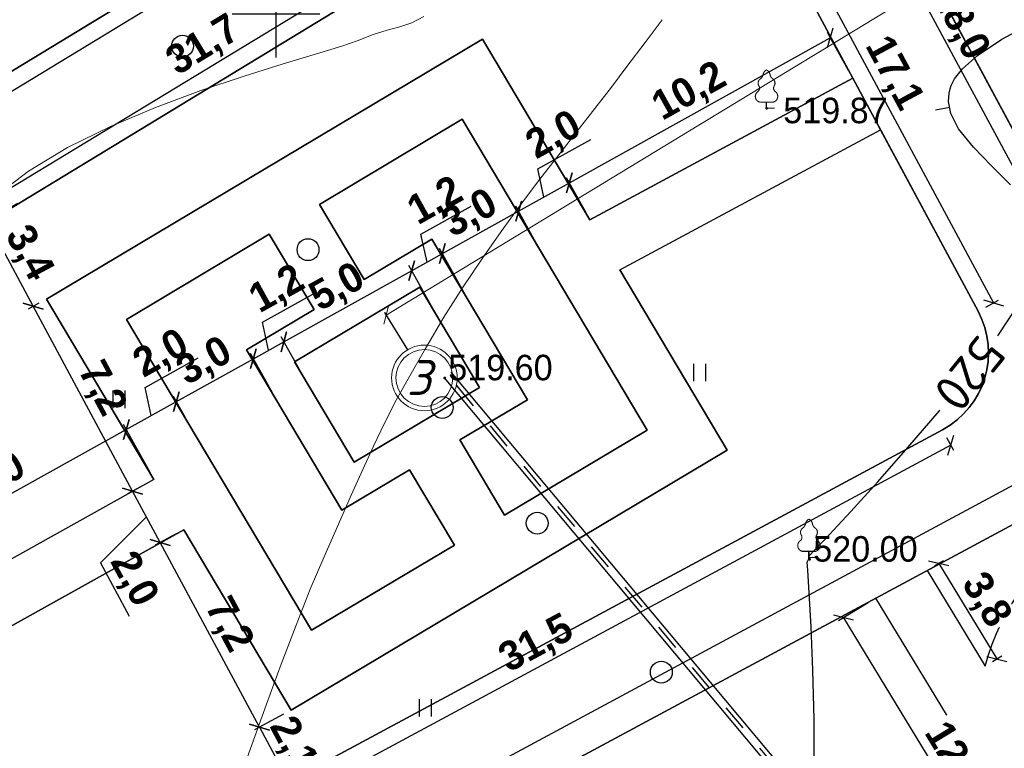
# Model space of a CAD drawing. Header units: millimetres. Extents: x 767170 to 66149698, y -983507 to 2493658.
# Tile 201 of 226: x 2808297 to 2842058, y -634917 to -609940. Entities that reach past the tile are written whole.
import ezdxf

# ---------------------------------------------------------------- set-up
doc = ezdxf.new("R2010")
doc.units = ezdxf.units.MM
doc.linetypes.add('Д_ТРОТ_ТРУБА', pattern=[3, 1.5, -1.5])
for name, color, linetype in [('(001) Сетка', 92, 'Continuous'), ('(004) Точки рельефа', 7, 'Continuous'), ('(022) Возд. Линии', 7, 'Continuous'), ('(028) Гидротехн.', 7, 'Continuous'), ('(031) Горизонтали', 42, 'Continuous'), ('(036) Растительность', 7, 'Continuous'), ('(038) Деревья', 7, 'Continuous'), ('C-TOPO-MAJR', 9, 'Continuous'), ('os', 3, 'Continuous'), ('YQ_DIM', 3, 'Continuous')]:
    doc.layers.add(name, color=color, linetype=linetype)
doc.layers.add('(032) Горизонтали утолщенные', color=32, linetype='Continuous', lineweight=30)
doc.layers.add('(042) Бергштрих', color=32, linetype='Continuous', lineweight=30)
doc.styles.add('BLACK', font='tahomabd.ttf')
doc.styles.add('D-431', font='txt')
doc.styles.add('FAYZXON', font='GOTHICB.TTF')
doc.styles.get("Standard").update_dxf_attribs({"font": 'isocpeui.ttf'})
doc.styles.add('СПДС', font='isocpeur.ttf')
doc.dimstyles.new('genplan dimension', dxfattribs={"dimtxt": 1100, "dimasz": 450, "dimexe": 450, "dimexo": 0, "dimgap": 80, "dimtad": 1, "dimlfac": 0.001, "dimtxsty": 'BLACK', "dimblk": 'OBLIQUE', "dimcen": 0, "dimclrd": 186, "dimclre": 186, "dimclrt": 186, "dimadec": 1, "dimazin": 0, "dimtfac": 1, "dimtmove": 0, "dimatfit": 3, "dimldrblk": 'OBLIQUE', "dimfxl": 1, "dimlwd": 9, "dimlwe": 9, "dimarcsym": 0})
doc.dimstyles.new('MAGENTA genplan dimension', dxfattribs={"dimtxt": 1000, "dimasz": 500, "dimexe": 200, "dimexo": 300, "dimgap": 100, "dimtad": 1, "dimdec": 1, "dimlfac": 0.001, "dimzin": 1, "dimtxsty": 'FAYZXON', "dimblk": 'OBLIQUE', "dimcen": 0, "dimclrd": 142, "dimclre": 142, "dimclrt": 6, "dimadec": 0, "dimazin": 0, "dimtfac": 1, "dimtdec": 1, "dimtmove": 0, "dimatfit": 3, "dimldrblk": 'OBLIQUE', "dimfxl": 1, "dimlwd": 30, "dimlwe": 30, "dimarcsym": 0})

# ---------------------------------------------------------------- blocks, each defined once
blk = doc.blocks.new('_Oblique')
at = {"color": 0, "linetype": 'ByBlock', "lineweight": -2}
blk.add_line((-0.5, -0.5), (0.5, 0.5), dxfattribs=at)
blk = doc.blocks.new('*D289')
at = {"color": 186, "lineweight": 9, "transparency": 16777216}
for p, q in [((2367181, -580804), (2302574, -620064)), ((2367127, -580716), (2367414, -581188)), ((2302521, -619977), (2302808, -620449))]:
    blk.add_line(p, q, dxfattribs=at)
for p, xscale, yscale, zscale, rotation in [((2367181, -580804), 449.9999999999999, 449.9999999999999, 449.9999999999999, 31.28656990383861), ((2302574, -620064), 450, 450, 450, 211.2865699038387)]:
    blk.add_blockref('_Oblique', p, dxfattribs=dict(at, xscale=xscale, yscale=yscale, zscale=zscale, rotation=rotation))
at = {"color": 186, "transparency": 16777216, "insert": (2334474, -599770), "char_height": 1100, "attachment_point": 5, "rotation": 31.2866, "style": 'BLACK'}
blk.add_mtext('75,6', dxfattribs=at)
blk = doc.blocks.new('d')
at = {"layer": '(038) Деревья'}
blk.add_ellipse((0, 0), major_axis=(0.265, 0.265), ratio=1, start_param=5.497787, end_param=11.780972, dxfattribs=at)
blk = doc.blocks.new('I04010')
for p, q in [((-0.412273, 0.007146), (-0.412273, 1.207146)), ((0.387727, 1.207146), (0.387727, 0.007146))]:
    blk.add_line(p, q)
blk = doc.blocks.new('Setka')
at = {"layer": '(001) Сетка'}
for p, q in [((0, 1.5), (0, -1.5)), ((-1.5, 0), (1.5, 0))]:
    blk.add_line(p, q, dxfattribs=at)
blk = doc.blocks.new('karagach-flat-79')
at = {"layer": '(038) Деревья', "const_width": 0.0375}
for points in [[(-0.208, 1.009, 0.430853), (-0.255, 0.753, 0.548276)], [(-0.208, 1.009, 0.181567), (-0.117, 1.159, 0.303004)], [(0, 1.312, 0.246034), (-0.117, 1.159, 0.489079)], [(0, 1.312, -0.246034), (0.117, 1.159, -0.489079)], [(0.208, 1.009, -0.181567), (0.117, 1.159, -0.303004)], [(0.208, 1.009, -0.430853), (0.255, 0.753, -0.548276)], [(-0.315, 0.559, 0.383603), (-0.255, 0.753, 0.352912)], [(0.315, 0.559, -0.383603), (0.255, 0.753, -0.352912)], [(-0.315, 0.559, 0.626949), (-0.218, 0.206, 0.702465)], [(0.315, 0.559, -0.626949), (0.218, 0.206, -0.702465)]]:
    blk.add_lwpolyline(points, format="xyb", dxfattribs=at)
for points in [[(0, 0.206), (-0.218, 0.206)], [(0, 0), (0, 0.206)], [(0, 0.206), (0.218, 0.206)], [(0, 0), (0.281, 0)]]:
    blk.add_lwpolyline(points, dxfattribs=at)
at = {"layer": '(038) Деревья'}
blk.add_lwpolyline([(0, 0), (0, 0.206)], dxfattribs=at)
blk = doc.blocks.new('karagach-flat-80')
at = {"layer": '(038) Деревья', "const_width": 0.0375}
for points in [[(-0.208, 1.009, 0.430853), (-0.255, 0.753, 0.548276)], [(-0.208, 1.009, 0.181567), (-0.117, 1.159, 0.303004)], [(0, 1.312, 0.246034), (-0.117, 1.159, 0.489079)], [(0, 1.312, -0.246034), (0.117, 1.159, -0.489079)], [(0.208, 1.009, -0.181567), (0.117, 1.159, -0.303004)], [(0.208, 1.009, -0.430853), (0.255, 0.753, -0.548276)], [(-0.315, 0.559, 0.383603), (-0.255, 0.753, 0.352912)], [(0.315, 0.559, -0.383603), (0.255, 0.753, -0.352912)], [(-0.315, 0.559, 0.626949), (-0.218, 0.206, 0.702465)], [(0.315, 0.559, -0.626949), (0.218, 0.206, -0.702465)]]:
    blk.add_lwpolyline(points, format="xyb", dxfattribs=at)
for points in [[(0, 0.206), (-0.218, 0.206)], [(0, 0), (0, 0.206)], [(0, 0.206), (0.218, 0.206)], [(0, 0), (0.281, 0)]]:
    blk.add_lwpolyline(points, dxfattribs=at)
at = {"layer": '(038) Деревья'}
blk.add_lwpolyline([(0, 0), (0, 0.206)], dxfattribs=at)
blk = doc.blocks.new('A$C05d28b1e')
at = {"layer": '(004) Точки рельефа', "color": 7, "linetype": 'ByBlock', "lineweight": -2}
for p in [(-98842, -15409), (-109881, -24655), (-97365, -30872)]:
    blk.add_point(p, dxfattribs=at)
at = {"layer": '(031) Горизонтали', "color": 42, "linetype": 'Continuous', "lineweight": 0, "ltscale": 600}
blk.add_lwpolyline([(-125059, -18264), (-124144, -17566), (-122814, -16761), (-121340, -16033), (-119794, -15382), (-118244, -14807), (-116760, -14309), (-115413, -13889), (-114270, -13546), (-113403, -13281), (-112881, -13094), (-112328, -12877), (-111848, -12735), (-111417, -12619), (-111009, -12479), (-110598, -12264)], dxfattribs=at)
at = {"layer": '(032) Горизонтали утолщенные', "color": 32, "linetype": 'Continuous', "lineweight": 30, "ltscale": 600}
for points in [[(-90915, -23211), (-90175, -22102)], [(-90479, -18038), (-91124, -17383), (-91751, -16748), (-92264, -16111), (-92525, -15587), (-92601, -15178), (-92583, -14895), (-92551, -14750), (-92512, -14633), (-92394, -14401), (-92124, -14056), (-91613, -13602), (-90773, -13046), (-89769, -12505)]]:
    blk.add_lwpolyline(points, dxfattribs=at)
at = {"layer": '(042) Бергштрих', "color": 32, "linetype": 'Continuous', "lineweight": 30, "ltscale": 600}
blk.add_line((-92563, -15382), (-93054, -15474), dxfattribs=at)
at = {"layer": '(001) Сетка', "xscale": 1000, "yscale": 1000, "zscale": 1000}
blk.add_blockref('Setka', (-115665, -12169), dxfattribs=at)
at = {"layer": '(022) Возд. Линии', "xscale": 1000, "yscale": 1000, "zscale": 1000}
for name, p in [('karagach-flat-80', (-98842, -15409)), ('karagach-flat-79', (-97388, -30807))]:
    blk.add_blockref(name, p, dxfattribs=at)
at = {"layer": '(036) Растительность', "linetype": 'Continuous', "xscale": 500, "yscale": 500, "zscale": 500}
for p in [(-101127, -24775), (-121037, -25693), (-110539, -36268)]:
    blk.add_blockref('I04010', p, dxfattribs=at)
at = {"layer": '(038) Деревья', "linetype": 'Continuous', "xscale": 1000, "yscale": 1000, "zscale": 1000}
for p in [(-118869, -13281), (-114564, -20257), (-109963, -25667), (-106705, -29634), (-102449, -34743)]:
    blk.add_blockref('d', p, dxfattribs=at)
at = {"layer": '(004) Точки рельефа', "linetype": 'ByBlock', "char_height": 875, "attachment_point": 4, "style": 'D-431'}
for s, insert in [('519.87', (-98269, -15492)), ('519.60', (-109756, -24305)), ('520.00', (-97240, -30522))]:
    blk.add_mtext(s, dxfattribs=dict(at, insert=insert))
at = {"layer": 'C-TOPO-MAJR', "color": 32, "linetype": 'Continuous', "lineweight": 30, "insert": (-91884, -24505), "char_height": 1250, "width": 2398.75, "attachment_point": 5, "rotation": 231.0073, "style": 'СПДС', "bg_fill": 3, "box_fill_scale": 1.254, "bg_fill_color": 256, "bg_fill_true_color": 13158600, "bg_fill_transparency": 0}
blk.add_mtext('520', dxfattribs=at)
at = {"layer": '(028) Гидротехн.', "color": 3, "linetype": 'Д_ТРОТ_ТРУБА', "ltscale": 600, "flags": 128}
blk.add_lwpolyline([(-81165, -58743), (-109766, -24559)], dxfattribs=at)
at = {"layer": '(028) Гидротехн.', "ltscale": 600}
for points in [[(-81050, -58646), (-109651, -24462)], [(-81280, -58839), (-109881, -24655)]]:
    blk.add_lwpolyline(points, dxfattribs=at)
at = {"layer": '(031) Горизонтали', "color": 42, "linetype": 'Continuous', "lineweight": 0, "ltscale": 600}
blk.add_lwpolyline([(-116977, -38568), (-116490, -37228), (-115988, -35844), (-115480, -34464), (-114977, -33134), (-114489, -31899), (-114023, -30806), (-113517, -29666), (-113080, -28677), (-112688, -27798), (-112317, -26989), (-111941, -26210), (-111537, -25420), (-111079, -24578), (-110542, -23644), (-109903, -22577), (-109263, -21561), (-108608, -20580), (-107943, -19634), (-107277, -18722), (-106615, -17845), (-105966, -17003), (-105335, -16196), (-104731, -15423), (-104159, -14685), (-103628, -13982), (-103007, -13152), (-102419, -12374)], dxfattribs=at)
at = {"layer": '(032) Горизонтали утолщенные', "color": 32, "linetype": 'Continuous', "lineweight": 30, "ltscale": 600}
blk.add_lwpolyline([(-97235, -39303), (-97208, -38200), (-97214, -36370), (-97255, -34669), (-97314, -33188), (-97376, -32017), (-97425, -31248), (-97445, -30971), (-97425, -30921), (-97396, -30857), (-97388, -30807), (-97376, -30753), (-97194, -30561), (-96694, -30032), (-95949, -29229), (-95025, -28213), (-93994, -27045), (-92924, -25789), (-92901, -25761)], dxfattribs=at)
blk = doc.blocks.new('*D1610')
at = {"layer": 'YQ_DIM', "color": 142, "lineweight": 30, "transparency": 16777216}
for p, q in [((2878953, -606218), (2816202, -639969)), ((2879369, -606991), (2878858, -606042)), ((2816618, -640742), (2816107, -639793))]:
    blk.add_line(p, q, dxfattribs=at)
at = {"layer": 'YQ_DIM', "color": 142, "lineweight": 30, "transparency": 16777216, "xscale": 500, "yscale": 500, "zscale": 500}
for p, rotation in [((2878953, -606218), 28.27377046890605), ((2816202, -639969), 208.273770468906)]:
    blk.add_blockref('_Oblique', p, dxfattribs=dict(at, rotation=rotation))
at = {"layer": 'YQ_DIM', "color": 6, "transparency": 16777216, "insert": (2847248, -622481), "char_height": 1000, "attachment_point": 5, "rotation": 28.2738, "style": 'FAYZXON'}
blk.add_mtext('71,3', dxfattribs=at)
blk = doc.blocks.new('*D1650')
at = {"layer": 'YQ_DIM', "color": 142, "lineweight": 30, "transparency": 16777216}
for p, q in [((2833318, -604721), (2833758, -604484)), ((2833582, -604579), (2841688, -619650)), ((2841424, -619792), (2841864, -619555))]:
    blk.add_line(p, q, dxfattribs=at)
at = {"layer": 'YQ_DIM', "color": 142, "lineweight": 30, "transparency": 16777216, "xscale": 500, "yscale": 500, "zscale": 500}
for p, rotation in [((2833582, -604579), 118.2737704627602), ((2841688, -619650), 298.2737704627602)]:
    blk.add_blockref('_Oblique', p, dxfattribs=dict(at, rotation=rotation))
at = {"layer": 'YQ_DIM', "color": 6, "transparency": 16777216, "insert": (2838236, -611791), "char_height": 1000, "attachment_point": 5, "rotation": 298.2738, "style": 'FAYZXON'}
blk.add_mtext('17,1', dxfattribs=at)
blk = doc.blocks.new('*D1652')
at = {"layer": 'YQ_DIM', "color": 142, "lineweight": 30, "transparency": 16777216}
for p, q in [((2801415, -619692), (2828542, -603208)), ((2828698, -603464), (2828438, -603037)), ((2801571, -619948), (2801311, -619521))]:
    blk.add_line(p, q, dxfattribs=at)
at = {"layer": 'YQ_DIM', "color": 142, "lineweight": 30, "transparency": 16777216, "xscale": 500, "yscale": 500, "zscale": 500}
for p, rotation in [((2828542, -603208), 31.28656990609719), ((2801415, -619692), 211.2865699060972)]:
    blk.add_blockref('_Oblique', p, dxfattribs=dict(at, rotation=rotation))
at = {"layer": 'YQ_DIM', "color": 6, "transparency": 16777216, "insert": (2814617, -610856), "char_height": 1000, "attachment_point": 5, "rotation": 31.2866, "style": 'FAYZXON'}
blk.add_mtext('31,7', dxfattribs=at)
blk = doc.blocks.new('*D1656')
at = {"layer": 'YQ_DIM', "color": 142, "lineweight": 30, "transparency": 16777216}
for p, q in [((2840223, -624526), (2812499, -639437)), ((2840080, -624261), (2840317, -624702)), ((2812357, -639172), (2812594, -639613))]:
    blk.add_line(p, q, dxfattribs=at)
at = {"layer": 'YQ_DIM', "color": 142, "lineweight": 30, "transparency": 16777216, "xscale": 500, "yscale": 500, "zscale": 500}
for p, rotation in [((2840223, -624526), 28.2737704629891), ((2812499, -639437), 208.2737704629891)]:
    blk.add_blockref('_Oblique', p, dxfattribs=dict(at, rotation=rotation))
at = {"layer": 'YQ_DIM', "color": 6, "transparency": 16777216, "insert": (2826032, -631369), "char_height": 1000, "attachment_point": 5, "rotation": 28.2738, "style": 'FAYZXON'}
blk.add_mtext('31,5', dxfattribs=at)
blk = doc.blocks.new('*D1569')
at = {"layer": 'YQ_DIM', "color": 142, "lineweight": 30, "transparency": 16777216}
for p, q in [((2838028, -593815), (2838288, -594242)), ((2838184, -594071), (2800289, -617100)), ((2800133, -616843), (2800393, -617271))]:
    blk.add_line(p, q, dxfattribs=at)
at = {"layer": 'YQ_DIM', "color": 142, "lineweight": 30, "transparency": 16777216, "xscale": 500, "yscale": 500, "zscale": 500}
for p, rotation in [((2838184, -594071), 31.28656990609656), ((2800289, -617100), 211.2865699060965)]:
    blk.add_blockref('_Oblique', p, dxfattribs=dict(at, rotation=rotation))
at = {"layer": 'YQ_DIM', "color": 6, "transparency": 16777216, "insert": (2818876, -604992), "char_height": 1000, "attachment_point": 5, "rotation": 31.2866, "style": 'FAYZXON'}
blk.add_mtext('44,3', dxfattribs=at)
blk = doc.blocks.new('*D1573')
at = {"layer": 'YQ_DIM', "color": 142, "lineweight": 30, "transparency": 16777216}
for p, q in [((2835895, -602335), (2835455, -602572)), ((2844154, -618323), (2835631, -602478)), ((2844418, -618181), (2843978, -618418))]:
    blk.add_line(p, q, dxfattribs=at)
at = {"layer": 'YQ_DIM', "color": 142, "lineweight": 30, "transparency": 16777216, "xscale": 500, "yscale": 500, "zscale": 500}
for p, rotation in [((2835631, -602478), 118.2737704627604), ((2844154, -618323), 298.2737704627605)]:
    blk.add_blockref('_Oblique', p, dxfattribs=dict(at, rotation=rotation))
at = {"layer": 'YQ_DIM', "color": 6, "transparency": 16777216, "insert": (2840505, -610071), "char_height": 1000, "attachment_point": 5, "rotation": 298.2738, "style": 'FAYZXON'}
blk.add_mtext('18,0', dxfattribs=at)
blk = doc.blocks.new('*D1736')
at = {"color": 142, "lineweight": 30, "transparency": 16777216}
for p, q in [((2812755, -625441), (2811851, -623815)), ((2803230, -628840), (2811948, -623990)), ((2804037, -630291), (2803132, -628665))]:
    blk.add_line(p, q, dxfattribs=at)
at = {"color": 142, "lineweight": 30, "transparency": 16777216, "xscale": 500, "yscale": 500, "zscale": 500}
for p, rotation in [((2811948, -623990), 29.08845513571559), ((2803230, -628840), 209.0884551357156)]:
    blk.add_blockref('_Oblique', p, dxfattribs=dict(at, rotation=rotation))
at = {"color": 6, "transparency": 16777216, "insert": (2807251, -625807), "char_height": 1000, "attachment_point": 5, "rotation": 29.0885, "style": 'FAYZXON'}
blk.add_mtext('10,0', dxfattribs=at)
blk = doc.blocks.new('*D1737')
at = {"color": 142, "lineweight": 30, "transparency": 16777216}
for p, q in [((2812597, -622547), (2814415, -621536)), ((2812809, -623511), (2812597, -622547)), ((2813967, -623567), (2813572, -622857)), ((2811948, -623990), (2813669, -623032)), ((2812755, -625441), (2811851, -623815))]:
    blk.add_line(p, q, dxfattribs=at)
at = {"color": 142, "lineweight": 30, "transparency": 16777216, "xscale": 500, "yscale": 500, "zscale": 500}
for p, rotation in [((2813669, -623032), 29.08845513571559), ((2811948, -623990), 209.0884551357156)]:
    blk.add_blockref('_Oblique', p, dxfattribs=dict(at, rotation=rotation))
at = {"color": 6, "transparency": 16777216, "insert": (2813168, -621434), "char_height": 1000, "attachment_point": 5, "rotation": 29.0885, "style": 'FAYZXON'}
blk.add_mtext('2,0', dxfattribs=at)
blk = doc.blocks.new('*D1738')
at = {"color": 142, "lineweight": 30, "transparency": 16777216}
for p, q in [((2816964, -622735), (2816214, -621388)), ((2813669, -623032), (2816311, -621562)), ((2813967, -623567), (2813572, -622857))]:
    blk.add_line(p, q, dxfattribs=at)
at = {"color": 142, "lineweight": 30, "transparency": 16777216, "xscale": 500, "yscale": 500, "zscale": 500}
for p, rotation in [((2816311, -621562), 29.08845513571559), ((2813669, -623032), 209.0884551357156)]:
    blk.add_blockref('_Oblique', p, dxfattribs=dict(at, rotation=rotation))
at = {"color": 6, "transparency": 16777216, "insert": (2814652, -621690), "char_height": 1000, "attachment_point": 5, "rotation": 29.0885, "style": 'FAYZXON'}
blk.add_mtext('3,0', dxfattribs=at)
blk = doc.blocks.new('*D1739')
at = {"color": 142, "lineweight": 30, "transparency": 16777216}
for p, q in [((2816621, -620308), (2818345, -619349)), ((2816833, -621272), (2816621, -620308)), ((2817897, -621957), (2817257, -620807)), ((2816311, -621562), (2817354, -620982)), ((2816964, -622735), (2816214, -621388))]:
    blk.add_line(p, q, dxfattribs=at)
at = {"color": 142, "lineweight": 30, "transparency": 16777216, "xscale": 500, "yscale": 500, "zscale": 500}
for p, rotation in [((2817354, -620982), 29.08845513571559), ((2816311, -621562), 209.0884551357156)]:
    blk.add_blockref('_Oblique', p, dxfattribs=dict(at, rotation=rotation))
at = {"color": 6, "transparency": 16777216, "insert": (2817145, -619221), "char_height": 1000, "attachment_point": 5, "rotation": 29.0885, "style": 'FAYZXON'}
blk.add_mtext('1,2', dxfattribs=at)
blk = doc.blocks.new('*D1740')
at = {"color": 142, "lineweight": 30, "transparency": 16777216}
for p, q in [((2822469, -619862), (2821638, -618370)), ((2817354, -620982), (2821736, -618544)), ((2817897, -621957), (2817257, -620807))]:
    blk.add_line(p, q, dxfattribs=at)
at = {"color": 142, "lineweight": 30, "transparency": 16777216, "xscale": 500, "yscale": 500, "zscale": 500}
for p, rotation in [((2821736, -618544), 29.08845513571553), ((2817354, -620982), 209.0884551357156)]:
    blk.add_blockref('_Oblique', p, dxfattribs=dict(at, rotation=rotation))
at = {"color": 6, "transparency": 16777216, "insert": (2819207, -619156), "char_height": 1000, "attachment_point": 5, "rotation": 29.0885, "style": 'FAYZXON'}
blk.add_mtext('5,0', dxfattribs=at)
blk = doc.blocks.new('*D1741')
at = {"color": 142, "lineweight": 30, "transparency": 16777216}
for p, q in [((2822052, -617287), (2823776, -616328)), ((2822263, -618251), (2822052, -617287)), ((2823644, -619490), (2822694, -617783)), ((2821736, -618544), (2822791, -617957)), ((2822469, -619862), (2821638, -618370))]:
    blk.add_line(p, q, dxfattribs=at)
at = {"color": 142, "lineweight": 30, "transparency": 16777216, "xscale": 500, "yscale": 500, "zscale": 500}
for p, rotation in [((2822791, -617957), 29.08845513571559), ((2821736, -618544), 209.0884551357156)]:
    blk.add_blockref('_Oblique', p, dxfattribs=dict(at, rotation=rotation))
at = {"color": 6, "transparency": 16777216, "insert": (2822576, -616200), "char_height": 1000, "attachment_point": 5, "rotation": 29.0885, "style": 'FAYZXON'}
blk.add_mtext('1,2', dxfattribs=at)
blk = doc.blocks.new('*D1742')
at = {"color": 142, "lineweight": 30, "transparency": 16777216}
for p, q in [((2826007, -617596), (2825304, -616331)), ((2822791, -617957), (2825401, -616505)), ((2823644, -619490), (2822694, -617783))]:
    blk.add_line(p, q, dxfattribs=at)
at = {"color": 142, "lineweight": 30, "transparency": 16777216, "xscale": 500, "yscale": 500, "zscale": 500}
for p, rotation in [((2825401, -616505), 29.08845513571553), ((2822791, -617957), 209.0884551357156)]:
    blk.add_blockref('_Oblique', p, dxfattribs=dict(at, rotation=rotation))
at = {"color": 6, "transparency": 16777216, "insert": (2823758, -616624), "char_height": 1000, "attachment_point": 5, "rotation": 29.0885, "style": 'FAYZXON'}
blk.add_mtext('3,0', dxfattribs=at)
blk = doc.blocks.new('*D1743')
at = {"color": 142, "lineweight": 30, "transparency": 16777216}
for p, q in [((2826062, -615056), (2827880, -614045)), ((2826274, -616020), (2826062, -615056)), ((2827704, -616535), (2827049, -615359)), ((2825401, -616505), (2827147, -615534)), ((2826007, -617596), (2825304, -616331))]:
    blk.add_line(p, q, dxfattribs=at)
at = {"color": 142, "lineweight": 30, "transparency": 16777216, "xscale": 500, "yscale": 500, "zscale": 500}
for p, rotation in [((2827147, -615534), 29.08845513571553), ((2825401, -616505), 209.0884551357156)]:
    blk.add_blockref('_Oblique', p, dxfattribs=dict(at, rotation=rotation))
at = {"color": 6, "transparency": 16777216, "insert": (2826633, -613943), "char_height": 1000, "attachment_point": 5, "rotation": 29.0885, "style": 'FAYZXON'}
blk.add_mtext('2,0', dxfattribs=at)
blk = doc.blocks.new('*D1744')
at = {"color": 142, "lineweight": 30, "transparency": 16777216}
for p, q in [((2836719, -611686), (2835994, -610383)), ((2827147, -615534), (2836091, -610558)), ((2827704, -616535), (2827049, -615359))]:
    blk.add_line(p, q, dxfattribs=at)
at = {"color": 142, "lineweight": 30, "transparency": 16777216, "xscale": 500, "yscale": 500, "zscale": 500}
for p, rotation in [((2836091, -610558), 29.08845513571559), ((2827147, -615534), 209.0884551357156)]:
    blk.add_blockref('_Oblique', p, dxfattribs=dict(at, rotation=rotation))
at = {"color": 6, "transparency": 16777216, "insert": (2831281, -612439), "char_height": 1000, "attachment_point": 5, "rotation": 29.0885, "style": 'FAYZXON'}
blk.add_mtext('10,2', dxfattribs=at)
blk = doc.blocks.new('*D1745')
at = {"color": 142, "lineweight": 30, "transparency": 16777216}
for p, q in [((2817346, -633749), (2816344, -634288)), ((2816520, -634193), (2817521, -636054)), ((2818347, -635610), (2817345, -636149))]:
    blk.add_line(p, q, dxfattribs=at)
at = {"color": 142, "lineweight": 30, "transparency": 16777216, "xscale": 500, "yscale": 500, "zscale": 500}
for p, rotation in [((2816520, -634193), 118.2737704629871), ((2817521, -636054), 298.2737704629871)]:
    blk.add_blockref('_Oblique', p, dxfattribs=dict(at, rotation=rotation))
at = {"color": 6, "transparency": 16777216, "insert": (2817633, -634794), "char_height": 1000, "attachment_point": 5, "rotation": 298.2738, "style": 'FAYZXON'}
blk.add_mtext('2,1', dxfattribs=at)
blk = doc.blocks.new('*D1746')
at = {"color": 142, "lineweight": 30, "transparency": 16777216}
for p, q in [((2813661, -627564), (2812937, -627953)), ((2816520, -634193), (2813113, -627859)), ((2817346, -633749), (2816344, -634288))]:
    blk.add_line(p, q, dxfattribs=at)
at = {"color": 142, "lineweight": 30, "transparency": 16777216, "xscale": 500, "yscale": 500, "zscale": 500}
for p, rotation in [((2813113, -627859), 118.2737704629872), ((2816520, -634193), 298.2737704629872)]:
    blk.add_blockref('_Oblique', p, dxfattribs=dict(at, rotation=rotation))
at = {"color": 6, "transparency": 16777216, "insert": (2815429, -630697), "char_height": 1000, "attachment_point": 5, "rotation": 298.2738, "style": 'FAYZXON'}
blk.add_mtext('7,2', dxfattribs=at)
blk = doc.blocks.new('*D1747')
at = {"color": 142, "lineweight": 30, "transparency": 16777216}
for p, q in [((2812637, -625845), (2811990, -626193)), ((2813113, -627859), (2812166, -626098)), ((2812640, -626979), (2811063, -628554)), ((2813661, -627564), (2812937, -627953)), ((2811063, -628554), (2812048, -630386))]:
    blk.add_line(p, q, dxfattribs=at)
at = {"color": 142, "lineweight": 30, "transparency": 16777216, "xscale": 500, "yscale": 500, "zscale": 500}
for p, rotation in [((2812166, -626098), 118.2737704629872), ((2813113, -627859), 298.2737704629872)]:
    blk.add_blockref('_Oblique', p, dxfattribs=dict(at, rotation=rotation))
at = {"color": 6, "transparency": 16777216, "insert": (2812168, -629141), "char_height": 1000, "attachment_point": 5, "rotation": 298.2738, "style": 'FAYZXON'}
blk.add_mtext('2,0', dxfattribs=at)
blk = doc.blocks.new('*D1748')
at = {"color": 142, "lineweight": 30, "transparency": 16777216}
for p, q in [((2808952, -619660), (2808583, -619858)), ((2812166, -626098), (2808759, -619764)), ((2812637, -625845), (2811990, -626193))]:
    blk.add_line(p, q, dxfattribs=at)
at = {"color": 142, "lineweight": 30, "transparency": 16777216, "xscale": 500, "yscale": 500, "zscale": 500}
for p, rotation in [((2808759, -619764), 118.2737704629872), ((2812166, -626098), 298.2737704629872)]:
    blk.add_blockref('_Oblique', p, dxfattribs=dict(at, rotation=rotation))
at = {"color": 6, "transparency": 16777216, "insert": (2811075, -622602), "char_height": 1000, "attachment_point": 5, "rotation": 298.2738, "style": 'FAYZXON'}
blk.add_mtext('7,2', dxfattribs=at)
blk = doc.blocks.new('*D1749')
at = {"color": 142, "lineweight": 30, "transparency": 16777216}
for p, q in [((2808225, -616238), (2806992, -616900)), ((2808759, -619764), (2807168, -616806)), ((2808952, -619660), (2808583, -619858))]:
    blk.add_line(p, q, dxfattribs=at)
at = {"color": 142, "lineweight": 30, "transparency": 16777216, "xscale": 500, "yscale": 500, "zscale": 500}
for p, rotation in [((2807168, -616806), 118.2737704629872), ((2808759, -619764), 298.2737704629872)]:
    blk.add_blockref('_Oblique', p, dxfattribs=dict(at, rotation=rotation))
at = {"color": 6, "transparency": 16777216, "insert": (2808576, -617955), "char_height": 1000, "attachment_point": 5, "rotation": 298.2738, "style": 'FAYZXON'}
blk.add_mtext('3,4', dxfattribs=at)
blk = doc.blocks.new('*D1798')
at = {"color": 142, "lineweight": 30, "transparency": 16777216}
for p, q in [((2795175, -614380), (2811409, -604970)), ((2811518, -605158), (2811308, -604797)), ((2795284, -614569), (2795074, -614207))]:
    blk.add_line(p, q, dxfattribs=at)
at = {"color": 142, "lineweight": 30, "transparency": 16777216, "xscale": 500, "yscale": 500, "zscale": 500}
for p, rotation in [((2811409, -604970), 30.09939656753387), ((2795175, -614380), 210.0993965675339)]:
    blk.add_blockref('_Oblique', p, dxfattribs=dict(at, rotation=rotation))
at = {"color": 6, "transparency": 16777216, "insert": (2802943, -609074), "char_height": 1000, "attachment_point": 5, "rotation": 30.0994, "style": 'FAYZXON'}
blk.add_mtext('18,8', dxfattribs=at)
blk = doc.blocks.new('*D1840')
at = {"color": 142, "lineweight": 30, "transparency": 16777216}
for p, q in [((2837391, -629927), (2836373, -630546)), ((2836544, -630442), (2842878, -640865)), ((2843725, -640350), (2842707, -640969))]:
    blk.add_line(p, q, dxfattribs=at)
at = {"color": 142, "lineweight": 30, "transparency": 16777216, "xscale": 500, "yscale": 500, "zscale": 500}
for p, rotation in [((2836544, -630442), 121.2865699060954), ((2842878, -640865), 301.2865699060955)]:
    blk.add_blockref('_Oblique', p, dxfattribs=dict(at, rotation=rotation))
at = {"color": 6, "transparency": 16777216, "insert": (2840305, -635292), "char_height": 1000, "attachment_point": 5, "rotation": 301.2866, "style": 'FAYZXON', "bg_fill": 3, "box_fill_scale": 1.1, "bg_fill_color": 256, "bg_fill_true_color": 13158600, "bg_fill_transparency": 0}
blk.add_mtext('12,2', dxfattribs=at)
blk = doc.blocks.new('*D1885')
at = {"color": 142, "lineweight": 30, "transparency": 16777216}
for p, q in [((2839668, -628667), (2839979, -628478)), ((2839808, -628581), (2841797, -631854)), ((2841656, -631940), (2841968, -631750))]:
    blk.add_line(p, q, dxfattribs=at)
at = {"color": 142, "lineweight": 30, "transparency": 16777216, "xscale": 500, "yscale": 500, "zscale": 500}
for p, rotation in [((2839808, -628581), 121.2865699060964), ((2841797, -631854), 301.2865699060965)]:
    blk.add_blockref('_Oblique', p, dxfattribs=dict(at, rotation=rotation))
at = {"color": 6, "transparency": 16777216, "insert": (2841397, -629857), "char_height": 1000, "attachment_point": 5, "rotation": 301.2866, "style": 'FAYZXON', "bg_fill": 3, "box_fill_scale": 1.1, "bg_fill_color": 256, "bg_fill_true_color": 13158600, "bg_fill_transparency": 0}
blk.add_mtext('3,8', dxfattribs=at)
blk = doc.blocks.new('A$C2cdd6916')
at = {"layer": 'os', "color": 0}
blk.add_line((-8721.276, -58436.102), (-7942.297, -59717.973), dxfattribs=at)
at = {"layer": 'os', "color": 0, "lineweight": 0}
for radius in [1125, 975]:
    blk.add_circle((-7358.064, -60679.376), radius, dxfattribs=at)
at = {"ltscale": 50}
blk.add_text('3', height=1200, dxfattribs=at).set_placement((-7962.419, -61265.833))
dim = blk.add_linear_dim(base=(-8668.047, -58523.693), p1=(55885.016, -19175.6), p2=(-8721.276, -58436.102), angle=31.2865699, dimstyle='genplan dimension')
dim.commit()
dim.dimension.update_dxf_attribs({"geometry": '*D289', "text_midpoint": (23231.582, -38229.423), "insert": (-2311242.442, 561540.579)})

msp = doc.modelspace()

# ---------------------------------------------------------------- block references
msp.add_blockref('A$C2cdd6916', (2829531.98, -561540.58, -3656))

# ---------------------------------------------------------------- next in the draw order: block references
at = {"color": 5, "lineweight": 50}
msp.add_blockref('A$C05d28b1e', (2932748.06, -597565.05), dxfattribs=at)

# ---------------------------------------------------------------- next in the draw order: linework, layer by layer
at = {"lineweight": 30}
for points in [[(2828267.55, -695782.66), (2812318.03, -656657.79, -0.16168228), (2812192.38, -654771.21), (2815276.99, -642893.81, -0.20876473), (2816759.61, -641005.82), (2879510.67, -607254.91, 0.14199501), (2883088.46, -603746.72), (2885410.25, -599626.12, -0.1300409), (2886480.43, -598526.33), (2897126.81, -592138.52, 0.40867475), (2899594.97, -582648.98), (2890723.46, -567207.27), (2861792.88, -516850.78, -0.41421356), (2862899.68, -512755.05), (2867083.12, -510351.6), (2865047.42, -506908), (2860444.37, -509552.52, -0.32105605), (2856969.11, -509204.36, 0.32190714), (2848841.45, -508402.75), (2761750.14, -558796.11)], [(2904514.89, -601756.12), (2904065.99, -602090.21, 0.41637355), (2895598.03, -599555.56, -0.56397378), (2898527.32, -601326.55, -1), (2894527.32, -601326.55, -0.27728498), (2895588.12, -599560.79, 0.44903213), (2893352.12, -608706.95), (2896314.32, -610329.61), (2896409.34, -614560.59), (2894990.36, -615422.89, -0.57112991), (2882432.34, -624242.63, -0.59870184), (2862590.07, -640463.75, -0.59026657), (2849543.77, -645391.93), (2846834.45, -647038.35), (2843122.8, -645005.15), (2843027.78, -640774.17), (2843981.51, -640194.6), (2837647.37, -629771.26)], [(2841159.4, -619934.02, -0.41421356), (2839938.37, -623997.16)], [(2841159.4, -619934.02, -0.41421356), (2839938.37, -623997.16)], [(2839411.2, -628822.57), (2841400.06, -632095.41, -0.40071786), (2850800.45, -626382.91), (2849112.24, -623604.83)]]:
    msp.add_lwpolyline(points, format="xyb", dxfattribs=at)
for points in [[(2883781.47, -563153.68, -0.41308244), (2882684.71, -567243.61), (2854161.64, -583777.46), (2857816.03, -589791.04), (2856690.95, -590430.89), (2865866.46, -606564.75, -0.4211503), (2864679.74, -610689.91), (2848745.31, -619260.31, -0.41421356), (2844682.17, -618039.28), (2836159.36, -602193.32, -0.40491155), (2837296.93, -598176.79), (2839797.86, -596727.09), (2837872.49, -593558.75), (2813410.69, -608423.9), (2799977.64, -616587.01, -0.42549526), (2795798.07, -615481.75), (2784604.8, -595361.87, -0.40656026)], [(2804182.85, -630553.37), (2800663.25, -624226.89, -0.40302103), (2801726.9, -620204.67), (2828853.32, -603720.26, -0.42969994), (2833053.35, -604862.94), (2836864.43, -611948.65)], [(2804182.85, -630553.37), (2800663.25, -624226.89, -0.40302103), (2801726.9, -620204.67), (2828853.32, -603720.26, -0.42970006), (2833053.35, -604862.94), (2836864.43, -611948.65)], [(2836864.43, -611948.65), (2833053.35, -604862.94, 0.42970006), (2828853.32, -603720.26), (2801726.9, -620204.67, 0.40302103), (2800663.25, -624226.89), (2804182.85, -630553.37)], [(2804182.85, -630553.37), (2800663.25, -624226.89, -0.40302103), (2801726.9, -620204.67), (2828853.32, -603720.26, -0.42970006), (2833053.35, -604862.94), (2836864.43, -611948.65)], [(2804182.85, -630553.37), (2800663.25, -624226.89, -0.40302103), (2801726.9, -620204.67), (2828853.32, -603720.26, -0.42970006), (2833053.35, -604862.94), (2836864.43, -611948.65)], [(2804182.85, -630553.37), (2800663.25, -624226.89, -0.40302103), (2801726.9, -620204.67), (2828853.32, -603720.26, -0.42970006), (2833053.35, -604862.94), (2836864.43, -611948.65)], [(2836864.43, -611948.65), (2833053.35, -604862.94, 0.42970006), (2828853.32, -603720.26), (2801726.9, -620204.67, 0.40302103), (2800663.25, -624226.89), (2804182.85, -630553.37)], [(2836864.43, -611948.65), (2833053.35, -604862.94, 0.42970006), (2828853.32, -603720.26), (2801726.9, -620204.67, 0.40302103), (2800663.25, -624226.89), (2804182.85, -630553.37)], [(2837811.8, -613710.03), (2841159.4, -619934.02, -0.41421356), (2839938.37, -623997.16), (2812215.1, -638908.24, -0.41005504), (2808172.43, -637724.63), (2805155.17, -632301.11)], [(2837811.8, -613710.03), (2841159.4, -619934.02, -0.41421356), (2839938.37, -623997.16), (2812215.1, -638908.24, -0.41005504), (2808172.43, -637724.63), (2805155.17, -632301.11)], [(2805155.17, -632301.11), (2808172.43, -637724.63, 0.41005504), (2812215.1, -638908.24), (2839938.37, -623997.16, 0.41421356), (2841159.4, -619934.02), (2837811.8, -613710.03)], [(2837811.8, -613710.03), (2841159.4, -619934.02, -0.41421356), (2839938.37, -623997.16), (2812215.1, -638908.24, -0.41005504), (2808172.43, -637724.63), (2805155.17, -632301.11)], [(2837811.8, -613710.03), (2841159.4, -619934.02, -0.41421356), (2839938.37, -623997.16), (2812215.1, -638908.24, -0.41005504), (2808172.43, -637724.63), (2805155.17, -632301.11)], [(2837811.8, -613710.03), (2841159.4, -619934.02, -0.41421356), (2839938.37, -623997.16), (2812215.1, -638908.24, -0.41005504), (2808172.43, -637724.63), (2805155.17, -632301.11)], [(2805155.17, -632301.11), (2808172.43, -637724.63, 0.41005504), (2812215.1, -638908.24), (2839938.37, -623997.16, 0.41421356), (2841159.4, -619934.02), (2837811.8, -613710.03)], [(2805155.17, -632301.11), (2808172.43, -637724.63, 0.41005504), (2812215.1, -638908.24), (2839938.37, -623997.16, 0.41421356), (2841159.4, -619934.02), (2837811.8, -613710.03)], [(2841159.4, -619934.02, -0.41421356), (2839938.37, -623997.16)]]:
    msp.add_lwpolyline(points, format="xyb")
for points in [[(2813410.69, -608423.9), (2811002.96, -604270.26), (2809998.72, -604880.53), (2804909.39, -596505.64), (2805956.14, -595869.54), (2800240.47, -586200.87, 0.39307267), (2796322.96, -585040.94), (2785699.76, -591320.89, 0.40656026), (2784604.8, -595361.87), (2795798.07, -615481.75, 0.42549538), (2799977.64, -616587.01)], [(2852578.67, -589318.5), (2852085.72, -589604.24), (2854162.09, -593021.06), (2846129.03, -597902.66), (2843951.5, -594319.37), (2837296.93, -598176.79, 0.40491155), (2836159.36, -602193.32), (2844682.17, -618039.28, 0.41421356), (2848745.31, -619260.31), (2864679.74, -610689.91, 0.4211503), (2865866.46, -606564.75), (2856690.95, -590430.89, 0.41662845)], [(2801726.9, -620204.67), (2828853.32, -603720.26, -0.42969994), (2833053.35, -604862.94), (2836864.43, -611948.65), (2827849.42, -616797.41), (2824164.99, -610612.66), (2809216.51, -619517.89), (2812901.22, -625703.09), (2804182.85, -630553.37), (2800663.25, -624226.89, -0.40302103)], [(2850871.98, -606015.12, -0.27569669), (2847706.8, -605104.56), (2840063.23, -609451.55), (2844682.17, -618039.28, 0.41421356), (2848745.31, -619260.31), (2855920.32, -615401.2)], [(2850871.98, -606015.12, -0.27569669), (2847706.8, -605104.56), (2840063.23, -609451.55), (2844682.17, -618039.28, 0.41421356), (2848745.31, -619260.31), (2855920.32, -615401.2)], [(2839938.37, -623997.16), (2812215.1, -638908.24, -0.41005504), (2808172.43, -637724.63), (2805155.17, -632301.11), (2813925.25, -627422.06), (2817609.96, -633607.26), (2832558.43, -624702.02), (2828873.99, -618517.27), (2837811.8, -613710.03), (2841159.4, -619934.02, -0.41421356)]]:
    msp.add_lwpolyline(points, format="xyb", close=True)
for points in [[(2836159.36, -602193.32), (2844682.17, -618039.28)], [(2801726.9, -620204.67), (2828853.32, -603720.26)], [(2810360.19, -610277.66), (2819040.28, -605002.86)], [(2833053.35, -604862.94), (2836864.43, -611948.65)], [(2816759.61, -641005.82), (2879510.67, -607254.91)], [(2799977.64, -616587.01), (2813410.69, -608423.9)], [(2812901.22, -625703.09), (2809216.51, -619517.89), (2824164.99, -610612.66), (2827849.42, -616797.41)], [(2827849.42, -616797.41), (2836864.43, -611948.65)], [(2818573.45, -616271.7), (2823470.36, -613354.46), (2829816.62, -624007.4), (2824919.71, -626924.63)], [(2828873.99, -618517.27), (2837811.8, -613710.03)], [(2837811.8, -613710.03), (2841159.4, -619934.02)], [(2818573.45, -616271.7), (2820108.83, -618849.02)], [(2823201.49, -627948.22), (2818304.58, -630865.45), (2811958.32, -620212.52), (2816855.23, -617295.29)], [(2816855.23, -617295.29), (2818390.62, -619872.61)], [(2820108.83, -618849.02), (2822428.42, -617467.17), (2825703.91, -622965.46), (2823384.32, -624347.31)], [(2828873.99, -618517.27), (2832558.43, -624702.02), (2817609.96, -633607.26), (2813925.25, -627422.06)], [(2821666.11, -625370.9), (2819346.52, -626752.74), (2816071.03, -621254.45), (2818390.62, -619872.61)], [(2839938.37, -623997.16), (2812215.1, -638908.24)], [(2823384.32, -624347.31), (2824919.71, -626924.63)], [(2821666.11, -625370.9), (2823201.49, -627948.22)], [(2812901.22, -625703.09), (2804182.85, -630553.37)], [(2813925.25, -627422.06), (2805155.17, -632301.11)]]:
    msp.add_lwpolyline(points)
for points in [[(2844682.17, -618039.28), (2836159.36, -602193.32)], [(2801726.9, -620204.67), (2828853.32, -603720.26)], [(2801726.9, -620204.67), (2828853.32, -603720.26)], [(2833053.35, -604862.94), (2841159.4, -619934.02)], [(2833053.35, -604862.94), (2836864.43, -611948.65)], [(2816759.61, -641005.82), (2879510.67, -607254.91)], [(2879510.67, -607254.91), (2816759.61, -641005.82)], [(2813410.69, -608423.9), (2799977.64, -616587.01)], [(2799977.64, -616587.01), (2813410.69, -608423.9)], [(2840063.23, -609451.55), (2844682.17, -618039.28)], [(2824164.99, -610612.66), (2809216.51, -619517.89)], [(2827849.42, -616797.41), (2824164.99, -610612.66)], [(2836864.43, -611948.65), (2827849.42, -616797.41)], [(2823470.36, -613354.46), (2818573.45, -616271.7)], [(2829816.62, -624007.4), (2823470.36, -613354.46)], [(2828873.99, -618517.27), (2837811.8, -613710.03)], [(2837811.8, -613710.03), (2841159.4, -619934.02)], [(2818573.45, -616271.7), (2820108.83, -618849.02)], [(2816855.23, -617295.29), (2811958.32, -620212.52)], [(2818390.62, -619872.61), (2816855.23, -617295.29)], [(2820108.83, -618849.02), (2822428.42, -617467.17)], [(2822428.42, -617467.17), (2825703.91, -622965.46)], [(2832558.43, -624702.02), (2828873.99, -618517.27)], [(2809216.51, -619517.89), (2812901.22, -625703.09)], [(2816071.03, -621254.45), (2818390.62, -619872.61)], [(2811958.32, -620212.52), (2818304.58, -630865.45)], [(2819346.52, -626752.74), (2816071.03, -621254.45)], [(2825703.91, -622965.46), (2823384.32, -624347.31)], [(2839938.37, -623997.16), (2812215.1, -638908.24)], [(2839938.37, -623997.16), (2812215.1, -638908.24)], [(2824919.71, -626924.63), (2829816.62, -624007.4)], [(2823384.32, -624347.31), (2824919.71, -626924.63)], [(2817609.96, -633607.26), (2832558.43, -624702.02)], [(2821666.11, -625370.9), (2819346.52, -626752.74)], [(2823201.49, -627948.22), (2821666.11, -625370.9)], [(2812901.22, -625703.09), (2804182.85, -630553.37)], [(2805155.17, -632301.11), (2813925.25, -627422.06)], [(2813925.25, -627422.06), (2817609.96, -633607.26)], [(2818304.58, -630865.45), (2823201.49, -627948.22)]]:
    msp.add_lwpolyline(points, dxfattribs=at)
for points in [[(2832558.43, -624702.02), (2828873.99, -618517.27), (2837811.8, -613710.03), (2836864.43, -611948.65), (2827849.42, -616797.41), (2824164.99, -610612.66), (2809216.51, -619517.89), (2812901.22, -625703.09), (2804182.85, -630553.37), (2805155.17, -632301.11), (2813925.25, -627422.06), (2817609.96, -633607.26)], [(2820108.83, -618849.02), (2818573.45, -616271.7), (2823470.36, -613354.46), (2829816.62, -624007.4), (2824919.71, -626924.63), (2823384.32, -624347.31), (2825703.91, -622965.46), (2822428.42, -617467.17)], [(2823470.36, -613354.46), (2818573.45, -616271.7), (2820108.83, -618849.02), (2822428.42, -617467.17), (2825703.91, -622965.46), (2823384.32, -624347.31), (2824919.71, -626924.63), (2829816.62, -624007.4)], [(2811958.32, -620212.52), (2816855.23, -617295.29), (2818390.62, -619872.61), (2816071.03, -621254.45), (2819346.52, -626752.74), (2821666.11, -625370.9), (2823201.49, -627948.22), (2818304.58, -630865.45)], [(2821666.11, -625370.9), (2819346.52, -626752.74), (2816071.03, -621254.45), (2818390.62, -619872.61), (2816855.23, -617295.29), (2811958.32, -620212.52), (2818304.58, -630865.45), (2823201.49, -627948.22)], [(2822011.65, -619112.25), (2824058.83, -622548.68), (2819763.29, -625107.66), (2817716.11, -621671.23)], [(2817716.11, -621671.23), (2822011.65, -619112.25), (2824058.83, -622548.68), (2819763.29, -625107.66)], [(2822011.65, -619112.25), (2817716.11, -621671.23), (2819763.29, -625107.66), (2824058.83, -622548.68)]]:
    msp.add_lwpolyline(points, close=True)
msp.add_lwpolyline([(2822011.65, -619112.25), (2817716.11, -621671.23), (2819763.29, -625107.66), (2824058.83, -622548.68)], close=True, dxfattribs=at)

# ---------------------------------------------------------------- next in the draw order: dimensions: what is measured, and where the dimension line sits
for p1, p2, distance, picture, middle in [((2795434.48, -614828.2), (2811668.28, -605418.02), 517.85, '*D1798', (2802943.05, -609073.66)), ((2804182.85, -630553.37), (2812901.22, -625703.09), 1960.74, '*D1736', (2807250.84, -625807.31)), ((2817609.96, -633607.26), (2818610.89, -635468.23), -1237.19, '*D1745', (2817633.08, -634794.49))]:
    dim = msp.add_aligned_dim(p1=p1, p2=p2, distance=distance, dimstyle='MAGENTA genplan dimension')
    dim.commit()
    dim.dimension.update_dxf_attribs({"geometry": picture, "text_midpoint": middle})
for base, p1, p2, angle, picture, middle in [((2836090.91, -610558.25), (2827849.42, -616797.41), (2836864.43, -611948.65), 209.088455, '*D1744', (2831280.82, -612438.73)), ((2827146.66, -615534.2), (2826153.14, -617857.83), (2827849.42, -616797.41), 209.088455, '*D1743', (2825811.43, -614399.92)), ((2822791.14, -617957.3), (2822614.64, -620124.44), (2823789.88, -619752.54), 209.088455, '*D1741', (2821801.11, -616630.98)), ((2825400.79, -616505.48), (2823789.88, -619752.54), (2826153.14, -617857.83), 209.088455, '*D1742', (2823758, -616623.9)), ((2807168.4, -616805.72), (2809216.51, -619517.89), (2808488.81, -616095.53), 118.27377, '*D1749', (2808576.13, -617955.45)), ((2821735.67, -618544.49), (2818042.58, -622219.24), (2822614.64, -620124.44), 209.088455, '*D1740', (2819207, -619155.75)), ((2817354.26, -620982), (2817109.42, -622997.51), (2818042.58, -622219.24), 209.088455, '*D1739', (2816370.34, -619652.27)), ((2808759.39, -619763.76), (2812901.22, -625703.09), (2809216.51, -619517.89), 118.27377, '*D1748', (2811075.15, -622601.73)), ((2813669.38, -623032), (2812901.22, -625703.09), (2814112.84, -623829.13), 209.088455, '*D1737', (2812346.39, -621890.92)), ((2816311.01, -621562.38), (2814112.84, -623829.13), (2817109.42, -622997.51), 209.088455, '*D1738', (2814652.23, -621689.7)), ((2812166.44, -626098.29), (2813925.25, -627422.06), (2812901.22, -625703.09), 118.27377, '*D1747', (2811722.21, -628313.09)), ((2813113.32, -627858.76), (2817609.96, -633607.26), (2813925.25, -627422.06), 118.27377, '*D1746', (2815429.08, -630696.73))]:
    dim = msp.add_linear_dim(base=base, p1=p1, p2=p2, angle=angle, dimstyle='MAGENTA genplan dimension', override={"dimtmove": 1})
    dim.commit()
    dim.dimension.update_dxf_attribs({"geometry": picture, "text_midpoint": middle})
at = {"layer": 'YQ_DIM'}
for p1, p2, distance, picture, middle in [((2837872.49, -593558.75), (2799977.64, -616587.01), 600, '*D1569', (2818875.64, -604991.55)), ((2844682.18, -618039.28), (2836159.36, -602193.32), 600, '*D1573', (2840504.58, -610071.22)), ((2801726.9, -620204.67), (2828853.32, -603720.26), 600, '*D1652', (2814617.5, -610855.63)), ((2833053.35, -604862.94), (2841159.4, -619934.02), 600, '*D1650', (2838235.95, -611790.94)), ((2879510.67, -607254.91), (2816759.61, -641005.82), -1177.27, '*D1610', (2847248.19, -622481.32)), ((2839938.37, -623997.16), (2812215.1, -638908.24), 600, '*D1656', (2826031.65, -631368.88))]:
    dim = msp.add_aligned_dim(p1=p1, p2=p2, distance=distance, dimstyle='MAGENTA genplan dimension', dxfattribs=at)
    dim.commit()
    dim.dimension.update_dxf_attribs({"geometry": picture, "text_midpoint": middle})

# ---------------------------------------------------------------- next in the draw order: dimensions: what is measured, and where the dimension line sits
dim = msp.add_aligned_dim(p1=(2837647.37, -629771.26), p2=(2843981.51, -640194.6), distance=-1291.02, dimstyle='MAGENTA genplan dimension', override={"dimtfill": 1, "dimarcsym": 1})
dim.commit()
dim.dimension.update_dxf_attribs({"geometry": '*D1840', "text_midpoint": (2840305.24, -635292.36)})

# ---------------------------------------------------------------- next in the draw order: dimensions: what is measured, and where the dimension line sits
dim = msp.add_aligned_dim(p1=(2839411.2, -628822.57), p2=(2841400.06, -632095.41), distance=464.4, dimstyle='MAGENTA genplan dimension', override={"dimtfill": 1, "dimarcsym": 1})
dim.commit()
dim.dimension.update_dxf_attribs({"geometry": '*D1885', "text_midpoint": (2841396.58, -629856.8)})

doc.saveas('drawing.dxf')
